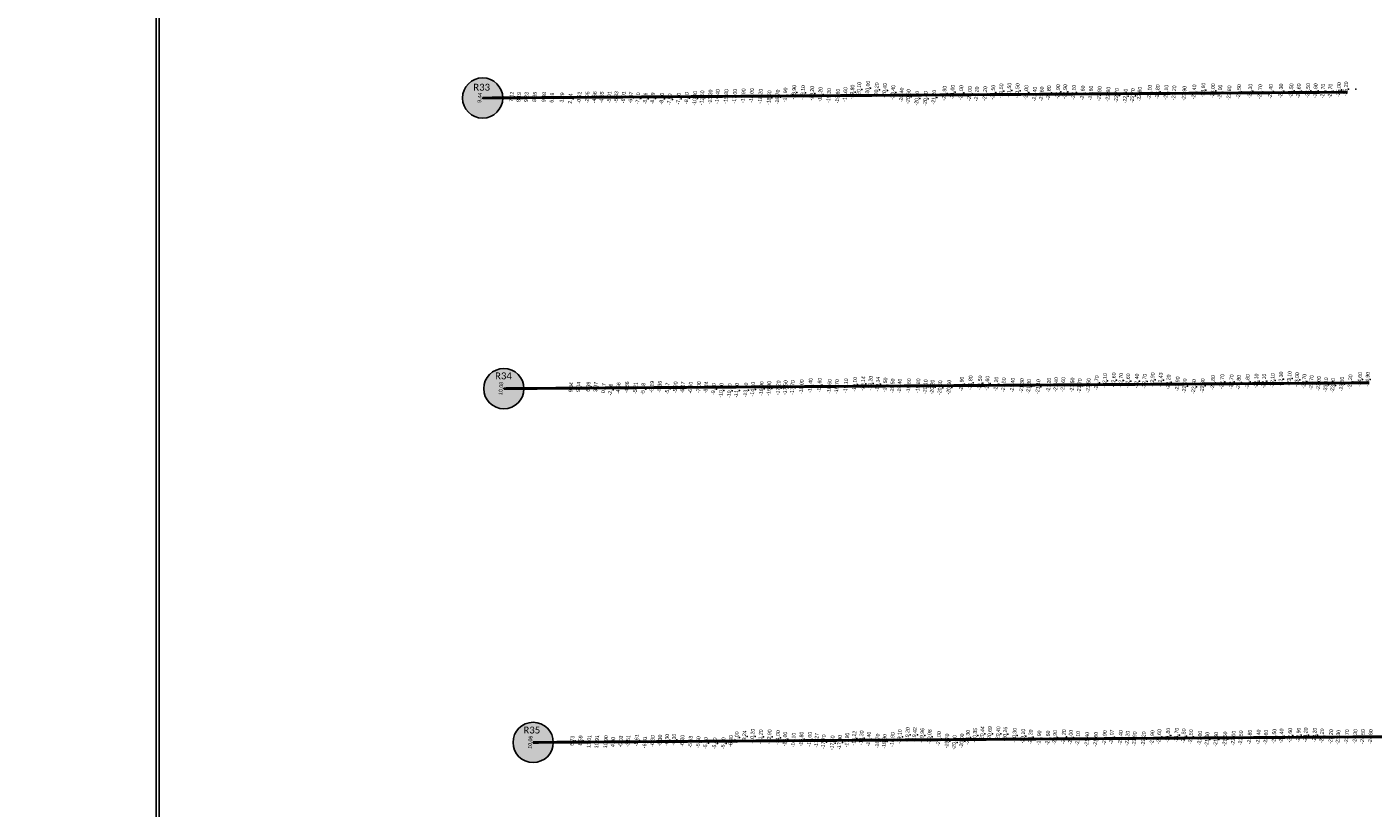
# Model space of a CAD drawing. Header units: feet. Extents: x 850675 to 1077306, y 463961 to 606658.
# Tile 55 of 77: x 943416 to 948095, y 561523 to 564237. Entities that reach past the tile are written whole.
import ezdxf
from ezdxf.enums import TextEntityAlignment as Align

# ---------------------------------------------------------------- set-up
doc = ezdxf.new("R2010")
doc.units = ezdxf.units.FT
doc.header["$MEASUREMENT"] = 0
doc.header["$XCLIPFRAME"] = 0
doc.header["$PDSIZE"] = 100
for name, color, linetype in [('Circle', 253, 'Continuous'), ('ELEV8', 7, 'Continuous'), ('Plan', 150, 'Continuous'), ('POINTS8', 7, 'Continuous'), ('Text', 255, 'Continuous')]:
    doc.layers.add(name, color=color, linetype=linetype)
doc.layers.add('MrSID', color=251, linetype='Continuous', transparency=0.2)
doc.styles.add('Legend', font='calibri.ttf')
doc.styles.add('MM-STANDARD', font='txt', dxfattribs={"height": 1})
picture_1 = doc.add_image_def('image8.sid', size_in_pixel=(6313, 6971))
picture_2 = doc.add_image_def('image10.sid', size_in_pixel=(6310, 6968))
picture_3 = doc.add_image_def('image11.jpg', size_in_pixel=(1570, 944))

# ---------------------------------------------------------------- blocks, each defined once
blk = doc.blocks.new('circle-block')
at = {"layer": 'Circle'}
h = blk.add_hatch(color=256, dxfattribs=at)
h.dxf.hatch_style = 1
edge = h.paths.add_edge_path()
edge.add_arc((945749.99, 597641.21), 70, 0, 360)
blk.add_circle((945749.99, 597641.21), 70, dxfattribs=at)

msp = doc.modelspace()

# ---------------------------------------------------------------- linework, layer by layer
at = {"layer": 'Plan', "const_width": 10}
for points in [[(944999.83, 563990.14), (948006.3545, 564010.2691)], [(945073.59, 562980.5), (948082.2057, 563000.6431)], [(945175.46, 561751.32), (948203.5642, 561771.5936)]]:
    msp.add_lwpolyline(points, dxfattribs=at)
at = {"layer": 'POINTS8', "color": 250, "linetype": 'Continuous', "lineweight": 0, "transparency": 33554687}
for p in [(945110.431, 563994.054, 7.115), (945135.999, 563992.754, 8.194), (945162.039, 563993.022, 9.231), (945190.769, 563993.501, 8.845), (945800.74, 563993.15, -13.2), (945825.6, 563994.55, -14.4), (945856.06, 563994.82, -15.8), (945886.1, 563995.75, -17), (945915.79, 563997.34, -17.9), (945944.72, 563998.44, -18), (945975.05, 563995.73, -18.2), (946034.7, 563993.06, -18.7), (946061.21, 564000.11, -18.9), (946091.81, 564009.24, -18.9), (946122.71, 564008.4, -19.1), (946154.33, 564005.79, -19.2), (946183.27, 564002.24, -19.2), (946213.17, 563998.22, -19.3), (946243.5, 563996.17, -19.6), (946269.82, 564001.64, -19.6), (946294.37, 564010.33, -19.8), (946317.89, 564019.65, -20.1), (946348.42, 564024.03, -20), (946378.96, 564017.96, -20.2), (946406.93, 564015.63, -20.4), (946436.09, 564008.97, -20.4), (946465.47, 563999.95, -20.4), (946489.26, 563994.53, -20.6), (946614.51, 564006.16, -20.9), (946642.61, 564009.92, -21), (946672.57, 564008.29, -21), (946702.57, 564005.04, -21), (946726.87, 564003.73, -21.2), (946755.7, 564004.91, -21.2), (946783.69, 564009.58, -21.5), (946811.81, 564014.45, -21.5), (946839.76, 564016.64, -21.5), (946868.28, 564015.27, -21.5), (946898.97, 564008.84, -21), (946928.54, 564003.01, -21.4), (946952.64, 564003.73, -21.6), (946977.15, 564007.89, -21.8), (947009.35, 564011.54, -21.9), (947033.85, 564011.71, -21.9), (947064.21, 564009.56, -22.1), (947095.15, 564007.15, -22.6), (947123.21, 564006.79, -22.6), (947153.29, 564004.94, -22.9), (947183.74, 564002.79, -22.9), (947213.17, 563998.53, -22.7), (947243.77, 563996.25, -22.6), (947268.81, 563997.66, -22.7), (947292.72, 564003.04, -22.8), (947327.39, 564009.5, -23.1), (947355.46, 564011.28, -23.8), (947385.25, 564009.77, -23.1), (947412.89, 564007.64, -23.2), (947448.48, 564005.84, -22.9), (947482.45, 564010.86, -23.4), (947513.93, 564017.15, -23.6), (947547.95, 564014.9, -23), (947572.84, 564010.29, -23), (947604.27, 564007.6, -22.8), (947638.16, 564011.58, -23.5), (947677.37, 564013.49, -24.3), (947711.75, 564011.79, -24.7), (947748.55, 564012.44, -24.4), (947784.41, 564014, -24.3), (947820.27, 564014.85, -24.5), (947845.98, 564014.31, -24.6), (947878.27, 564015.62, -24.5), (947904.13, 564015.05, -24.6), (947930.42, 564013.55, -24.7), (947955.86, 564013.73, -24.7), (947985.58, 564018.67, -25), (948010.1, 564021.25, -25.2), (948035.45, 564020.66, -25.2), (944999.83, 563990.14, 9.44), (945223.33, 563992.403, 9.479), (945251.033, 563990.525, 6.49), (945285.998, 563991.173, 3.286), (945314.995, 563987.083, 2.738), (945345.834, 563990.743, -0.522), (945373.394, 563991.769, -2.949), (945398.66, 563992.116, -4.661), (945423.573, 563991.446, -4.649), (945449.862, 563991.68, -5.011), (945474.053, 563992.495, -5.334), (945499.3913, 563991.7966, -6.0125), (945524.6863, 563991.0491, -6.6679), (945549.831, 563988.2283, -7.3977), (945575.1618, 563987.7773, -8.0575), (945600.4694, 563987.9817, -8.1909), (945632.38, 563987.25, -8.1), (945659.84, 563984.49, -7.5), (945690.41, 563987.17, -7.9), (945718.5, 563989.2, -8.6), (945747.23, 563988.3, -10), (945772.19, 563990.23, -11.5), (946005.53, 563990.38, -18.5), (946519.17, 563988.79, -20.5), (946548.93, 563987.75, -20.8), (946578.11, 563992.24, -21.2), (947203.13, 563010.29, -22.6), (947337.85, 563010.59, -22.9), (947366.0198, 563010.3385, -22.4288), (947784.26, 563013.41, -22.3), (947813.68, 563015.65, -23.1), (947840.18, 563011.01, -23), (948058.68, 563011.84, -24.6), (948085.51, 563012.12, -24.9), (945073.59, 562980.5, 10.08), (945317.001, 562984.33, 9.344), (945343.085, 562985.65, 9.04), (945377.344, 562986.479, 6.386), (945402.936, 562985.443, 3.974), (945430.392, 562981.384, 0.172), (945454.13, 562976.507, -2.363), (945481.724, 562981.201, -4.564), (945510.647, 562984.198, -4.863), (945540.765, 562981.645, -5.212), (945567.621, 562979.084, -5.184), (945597.835, 562986.296, -5.186), (945624.9679, 562986.2787, -5.3622), (945651.928, 562980.2702, -5.467), (945679.7725, 562984.0342, -5.9049), (945705.0273, 562983.6918, -6.1677), (945732.13, 562983.08, -6.3), (945760.97, 562984.61, -7), (945786.1207, 562983.8244, -8.2394), (945812.7, 562978.29, -9.5), (945838.79, 562973.93, -10.1), (945867.47, 562972.64, -10.9), (945892.46, 562973.95, -11.9), (945924.1, 562975.08, -13.4), (945948.6, 562977.91, -14.6), (945978.78, 562979.59, -16), (946005.06, 562980.85, -16.9), (946037.3, 562982.46, -17.2), (946061.67, 562983.44, -17.5), (946086.75, 562983.61, -17.7), (946118.22, 562986.25, -18), (946148.79, 562991.13, -18.4), (946180.51, 562992.09, -18.6), (946215.02, 562987.55, -18.6), (946240.7, 562986.77, -18.7), (946272.09, 562989.65, -19.1), (946303.06, 562994.82, -19.1), (946331.5636, 562997.2494, -19.1434), (946357.5805, 562998.561, -19.1976), (946382.9166, 562995.4121, -19.3449), (946408.82, 562992.56, -19.5), (946434.01, 562989.15, -19.5), (946458.78, 562988.9, -19.4), (946490.83, 562989.98, -19.6), (946523.14, 562989.68, -19.8), (946548.57, 562986.57, -20.1), (946572.56, 562985.43, -20.2), (946599.35, 562982.96, -20.6), (946630.58, 562984.68, -20.6), (946674.44, 562995.88, -20.9), (946705.02, 563000.38, -21.8), (946738.09, 562999.81, -21.5), (946763.58, 562998.76, -21.6), (946794.55, 562995.87, -21.2), (946820.56, 562993.29, -21.5), (946851.73, 562992.2, -21.4), (946883.54, 562990.29, -21.3), (946908.2, 562987.53, -21.3), (946940.22, 562986.88, -21.1), (946977.74, 562992.21, -21.2), (947002.4, 562994.03, -21.4), (947027.16, 562994.46, -21.6), (947059.07, 562992.64, -21.5), (947084.53, 562989.82, -21.7), (947115.15, 562991.16, -21.5), (947143.57, 563000.06, -21.7), (947172.11, 563008.12, -22.1), (947228.05, 563008.8, -22.7), (947252.48, 563006.95, -22.6), (947283.15, 563006.41, -22.4), (947310.01, 563005.74, -22.7), (947393.14, 563003.19, -22.2), (947424.58, 562996.38, -21.9), (947449.51, 562989.38, -22), (947481.6, 562986.95, -22.6), (947511.89, 562990.04, -22.8), (947547.75, 563001.1, -22.8), (947579.68, 563004.63, -22.7), (947612.27, 563003.71, -22.7), (947637.43, 563001.7, -22.8), (947668.18, 563004.64, -21.8), (947698.66, 563006.37, -22.1), (947725.44, 563006.27, -22.1), (947755.1, 563008.26, -22.1), (947865.27, 563005.53, -22.7), (947890.23, 563001.43, -22.7), (947915.71, 562997.86, -23), (947940.53, 562993.13, -23.1), (947964.94, 562991.01, -23), (947995.75, 562995.67, -23.5), (948025.14, 563003.73, -24.3), (945175.46, 561751.32, 10.06), (945321.577, 561756.44, 6.729), (945349.758, 561757.429, 8.59), (945380.08, 561754.224, 11.011), (945407.026, 561752.909, 10.908), (945437.948, 561752.884, 10.899), (945463.196, 561752.114, 4.802), (945489.921, 561754.025, -0.032), (945515.389, 561755.376, -3.513), (945544.718, 561757.983, -5.605), (945573.568, 561751.278, -6.311), (945600.5101, 561755.4213, -6.3), (945626.1839, 561757.2022, -6.3), (945650.2254, 561759.7251, -6.3), (945674.76, 561760.3, -6.3), (945703.65, 561756.4, -6.2), (945732.1446, 561752.9581, -5.8308), (945759.15, 561751.67, -5.6), (945784.91, 561748.28, -5.2), (945816.22, 561747.22, -5.4), (945846.07, 561747.9, -5.9), (945872.38, 561755.39, -6.4), (945892.8, 561768.08, -7), (945919.0708, 561771.9111, -9.2425), (945947.46, 561772.4, -10.2), (945975.97, 561770.44, -11.2), (946006.19, 561770.45, -12.9), (946035.6, 561767.51, -14), (946060.47, 561762.35, -15), (946089.75, 561758.72, -16.1), (946117.21, 561762.47, -16.8), (946146.48, 561762, -17), (946170.3569, 561757.7272, -17.2703), (946194.7, 561752.78, -17.7), (946225.06, 561749.27, -17.5), (946250.53, 561751.11, -17.8), (946276.16, 561758.96, -17.9), (946301.0561, 561765.5503, -18.2229), (946326.16, 561766.57, -18.3), (946351.32, 561762.55, -18.4), (946381.87, 561755.78, -18.7), (946406.21, 561754.51, -18.9), (946433.97, 561760.88, -18.9), (946458.85, 561770.62, -19.1), (946486.03, 561777.99, -19.2), (946511.0197, 561778.1113, -19.4158), (946536.8938, 561775.0895, -19.9554), (946562.6698, 561770.5276, -20.0817), (946595.18, 561764.02, -20), (946623.6, 561755.78, -19.7), (946649.09, 561750.97, -20), (946675.13, 561755.95, -20), (946695.72, 561768.42, -20.3), (946720.8163, 561775.404, -20.3548), (946746.0797, 561781.2373, -20.4438), (946772.126, 561781.6771, -20.6927), (946801.32, 561781.06, -20.4), (946825.5336, 561779.6204, -20.2587), (946858.31, 561775.31, -20.3), (946887.81, 561772.55, -20.1), (946913.76, 561769.89, -20.2), (946943.88, 561766.34, -19.9), (946974.47, 561766.14, -20.6), (946998.53, 561768.04, -20.9), (947029.26, 561770.59, -21.2), (947053.27, 561768.76, -21), (947078.5, 561764.91, -21.1), (947110.24, 561761.71, -21.4), (947140.62, 561761.77, -21.6), (947171.67, 561767.22, -21.9), (947196.0258, 561769.7768, -22.066), (947226.72, 561767.62, -22.4), (947250.74, 561765.36, -22.2), (947275.34, 561763.29, -21.9), (947306.98, 561763.16, -22.2), (947336.95, 561767.43, -21.9), (947360.9, 561771.18, -21.6), (947391.56, 561775.77, -21.8), (947421.74, 561776.14, -21.7), (947446.02, 561773.55, -21.5), (947471.14, 561770.41, -21.5), (947502.49, 561765.72, -21), (947527.76, 561761.7, -21), (947558.35, 561761.52, -21.5), (947589.92, 561762.95, -21.5), (947619.2, 561765.56, -22), (947644.88, 561766.64, -22.5), (947675.67, 561769.35, -22.8), (947705.92, 561769.73, -22.4), (947731.99, 561768.96, -22.6), (947761.08, 561772.24, -22.5), (947785.73, 561773.38, -22.4), (947815.89, 561775.47, -22.6), (947845.51, 561776.47, -22.9), (947870.33, 561776.88, -23.2), (947901.42, 561776.23, -23.2), (947926.94, 561773.49, -23.2), (947958.35, 561770.92, -23.2), (947983.42, 561768.58, -23.3), (948013.26, 561770.52, -23.7), (948042.55, 561771.7, -24.3), (948068.75, 561771.25, -24.5)]:
    msp.add_point(p, dxfattribs=at)

# ---------------------------------------------------------------- block references
at = {"layer": 'Circle'}
for p in [(-750.16, -33651.07), (-676.4, -34660.71), (-574.53, -35889.89)]:
    msp.add_blockref('circle-block', p, dxfattribs=at)

# ---------------------------------------------------------------- texts
at = {"layer": 'ELEV8', "color": 18, "true_color": 0x000000, "transparency": 33554687, "style": 'MM-STANDARD'}
for s, p in [('-20.10', (946317.89, 564019.65, -20.1)), ('-20.00', (946348.42, 564024.03, -20)), ('-20.20', (946378.96, 564017.96, -20.2)), ('-20.40', (946406.93, 564015.63, -20.4)), ('-21.50', (946811.81, 564014.45, -21.5)), ('-21.50', (946839.76, 564016.64, -21.5)), ('-21.50', (946868.28, 564015.27, -21.5)), ('-23.60', (947513.93, 564017.15, -23.6)), ('-23.00', (947547.95, 564014.9, -23)), ('-24.30', (947784.41, 564014, -24.3)), ('-24.50', (947820.27, 564014.85, -24.5)), ('-24.60', (947845.98, 564014.31, -24.6)), ('-24.50', (947878.27, 564015.62, -24.5)), ('-24.60', (947904.13, 564015.05, -24.6)), ('-25.00', (947985.58, 564018.67, -25)), ('-25.20', (948010.1, 564021.25, -25.2)), ('9.44', (944999.83, 563990.14, 9.44)), ('7.12', (945110.431, 563994.054, 7.115)), ('8.19', (945135.999, 563992.754, 8.194)), ('9.23', (945162.039, 563993.022, 9.231)), ('8.85', (945190.769, 563993.501, 8.845)), ('9.48', (945223.33, 563992.403, 9.479)), ('6.49', (945251.033, 563990.525, 6.49)), ('3.29', (945285.998, 563991.173, 3.286)), ('2.74', (945314.995, 563987.083, 2.738)), ('-0.52', (945345.834, 563990.743, -0.522)), ('-2.95', (945373.394, 563991.769, -2.949)), ('-4.66', (945398.66, 563992.116, -4.661)), ('-4.65', (945423.573, 563991.446, -4.649)), ('-5.01', (945449.862, 563991.68, -5.011)), ('-5.33', (945474.053, 563992.495, -5.334)), ('-6.01', (945499.3913, 563991.7966, -6.0125)), ('-6.67', (945524.6863, 563991.0491, -6.6679)), ('-7.40', (945549.831, 563988.2283, -7.3977)), ('-8.06', (945575.1618, 563987.7773, -8.0575)), ('-8.19', (945600.4694, 563987.9817, -8.1909)), ('-8.10', (945632.38, 563987.25, -8.1)), ('-7.50', (945659.84, 563984.49, -7.5)), ('-7.90', (945690.41, 563987.17, -7.9)), ('-8.60', (945718.5, 563989.2, -8.6)), ('-10.00', (945747.23, 563988.3, -10)), ('-11.50', (945772.19, 563990.23, -11.5)), ('-13.20', (945800.74, 563993.15, -13.2)), ('-14.40', (945825.6, 563994.55, -14.4)), ('-15.80', (945856.06, 563994.82, -15.8)), ('-17.00', (945886.1, 563995.75, -17)), ('-17.90', (945915.79, 563997.34, -17.9)), ('-18.00', (945944.72, 563998.44, -18)), ('-18.20', (945975.05, 563995.73, -18.2)), ('-18.50', (946005.53, 563990.38, -18.5)), ('-18.70', (946034.7, 563993.06, -18.7)), ('-18.90', (946061.21, 564000.11, -18.9)), ('-18.90', (946091.81, 564009.24, -18.9)), ('-19.10', (946122.71, 564008.4, -19.1)), ('-19.20', (946154.33, 564005.79, -19.2)), ('-19.20', (946183.27, 564002.24, -19.2)), ('-19.30', (946213.17, 563998.22, -19.3)), ('-19.60', (946243.5, 563996.17, -19.6)), ('-19.60', (946269.82, 564001.64, -19.6)), ('-19.80', (946294.37, 564010.33, -19.8)), ('-20.40', (946436.09, 564008.97, -20.4)), ('-20.40', (946465.47, 563999.95, -20.4)), ('-20.60', (946489.26, 563994.53, -20.6)), ('-20.50', (946519.17, 563988.79, -20.5)), ('-20.80', (946548.93, 563987.75, -20.8)), ('-21.20', (946578.11, 563992.24, -21.2)), ('-20.90', (946614.51, 564006.16, -20.9)), ('-21.00', (946642.61, 564009.92, -21)), ('-21.00', (946672.57, 564008.29, -21)), ('-21.00', (946702.57, 564005.04, -21)), ('-21.20', (946726.87, 564003.73, -21.2)), ('-21.20', (946755.7, 564004.91, -21.2)), ('-21.50', (946783.69, 564009.58, -21.5)), ('-21.00', (946898.97, 564008.84, -21)), ('-21.40', (946928.54, 564003.01, -21.4)), ('-21.60', (946952.64, 564003.73, -21.6)), ('-21.80', (946977.15, 564007.89, -21.8)), ('-21.90', (947009.35, 564011.54, -21.9)), ('-21.90', (947033.85, 564011.71, -21.9)), ('-22.10', (947064.21, 564009.56, -22.1)), ('-22.60', (947095.15, 564007.15, -22.6)), ('-22.60', (947123.21, 564006.79, -22.6)), ('-22.90', (947153.29, 564004.94, -22.9)), ('-22.90', (947183.74, 564002.79, -22.9)), ('-22.70', (947213.17, 563998.53, -22.7)), ('-22.60', (947243.77, 563996.25, -22.6)), ('-22.70', (947268.81, 563997.66, -22.7)), ('-22.80', (947292.72, 564003.04, -22.8)), ('-23.10', (947327.39, 564009.5, -23.1)), ('-23.80', (947355.46, 564011.28, -23.8)), ('-23.10', (947385.25, 564009.77, -23.1)), ('-23.20', (947412.89, 564007.64, -23.2)), ('-22.90', (947448.48, 564005.84, -22.9)), ('-23.40', (947482.45, 564010.86, -23.4)), ('-23.00', (947572.84, 564010.29, -23)), ('-22.80', (947604.27, 564007.6, -22.8)), ('-23.50', (947638.16, 564011.58, -23.5)), ('-24.30', (947677.37, 564013.49, -24.3)), ('-24.70', (947711.75, 564011.79, -24.7)), ('-24.40', (947748.55, 564012.44, -24.4)), ('-24.70', (947930.42, 564013.55, -24.7)), ('-24.70', (947955.86, 564013.73, -24.7)), ('-18.00', (946118.22, 562986.25, -18)), ('-18.40', (946148.79, 562991.13, -18.4)), ('-18.60', (946180.51, 562992.09, -18.6)), ('-18.60', (946215.02, 562987.55, -18.6)), ('-18.70', (946240.7, 562986.77, -18.7)), ('-19.10', (946272.09, 562989.65, -19.1)), ('-19.10', (946303.06, 562994.82, -19.1)), ('-19.14', (946331.5636, 562997.2494, -19.1434)), ('-19.20', (946357.5805, 562998.561, -19.1976)), ('-19.34', (946382.9166, 562995.4121, -19.3449)), ('-19.50', (946408.82, 562992.56, -19.5)), ('-19.50', (946434.01, 562989.15, -19.5)), ('-19.40', (946458.78, 562988.9, -19.4)), ('-19.60', (946490.83, 562989.98, -19.6)), ('-19.80', (946523.14, 562989.68, -19.8)), ('-20.10', (946548.57, 562986.57, -20.1)), ('-20.20', (946572.56, 562985.43, -20.2)), ('-20.60', (946630.58, 562984.68, -20.6)), ('-20.90', (946674.44, 562995.88, -20.9)), ('-21.80', (946705.02, 563000.38, -21.8)), ('-21.50', (946738.09, 562999.81, -21.5)), ('-21.60', (946763.58, 562998.76, -21.6)), ('-21.20', (946794.55, 562995.87, -21.2)), ('-21.50', (946820.56, 562993.29, -21.5)), ('-21.40', (946851.73, 562992.2, -21.4)), ('-21.30', (946883.54, 562990.29, -21.3)), ('-21.30', (946908.2, 562987.53, -21.3)), ('-21.10', (946940.22, 562986.88, -21.1)), ('-21.20', (946977.74, 562992.21, -21.2)), ('-21.40', (947002.4, 562994.03, -21.4)), ('-21.60', (947027.16, 562994.46, -21.6)), ('-21.50', (947059.07, 562992.64, -21.5)), ('-21.70', (947084.53, 562989.82, -21.7)), ('-21.50', (947115.15, 562991.16, -21.5)), ('-21.70', (947143.57, 563000.06, -21.7)), ('-22.10', (947172.11, 563008.12, -22.1)), ('-22.60', (947203.13, 563010.29, -22.6)), ('-22.70', (947228.05, 563008.8, -22.7)), ('-22.60', (947252.48, 563006.95, -22.6)), ('-22.40', (947283.15, 563006.41, -22.4)), ('-22.70', (947310.01, 563005.74, -22.7)), ('-22.90', (947337.85, 563010.59, -22.9)), ('-22.43', (947366.0198, 563010.3385, -22.4288)), ('-22.20', (947393.14, 563003.19, -22.2)), ('-21.90', (947424.58, 562996.38, -21.9)), ('-22.00', (947449.51, 562989.38, -22)), ('-22.60', (947481.6, 562986.95, -22.6)), ('-22.80', (947511.89, 562990.04, -22.8)), ('-22.80', (947547.75, 563001.1, -22.8)), ('-22.70', (947579.68, 563004.63, -22.7)), ('-22.70', (947612.27, 563003.71, -22.7)), ('-22.80', (947637.43, 563001.7, -22.8)), ('-21.80', (947668.18, 563004.64, -21.8)), ('-22.10', (947698.66, 563006.37, -22.1)), ('-22.10', (947725.44, 563006.27, -22.1)), ('-22.10', (947755.1, 563008.26, -22.1)), ('-22.30', (947784.26, 563013.41, -22.3)), ('-23.10', (947813.68, 563015.65, -23.1)), ('-23.00', (947840.18, 563011.01, -23)), ('-22.70', (947865.27, 563005.53, -22.7)), ('-22.70', (947890.23, 563001.43, -22.7)), ('-23.00', (947915.71, 562997.86, -23)), ('-23.10', (947940.53, 562993.13, -23.1)), ('-23.00', (947964.94, 562991.01, -23)), ('-23.50', (947995.75, 562995.67, -23.5)), ('-24.30', (948025.14, 563003.73, -24.3)), ('-24.60', (948058.68, 563011.84, -24.6)), ('-24.90', (948085.51, 563012.12, -24.9)), ('10.08', (945073.59, 562980.5, 10.08)), ('9.34', (945317.001, 562984.33, 9.344)), ('9.04', (945343.085, 562985.65, 9.04)), ('6.39', (945377.344, 562986.479, 6.386)), ('3.97', (945402.936, 562985.443, 3.974)), ('0.17', (945430.392, 562981.384, 0.172)), ('-2.36', (945454.13, 562976.507, -2.363)), ('-4.56', (945481.724, 562981.201, -4.564)), ('-4.86', (945510.647, 562984.198, -4.863)), ('-5.21', (945540.765, 562981.645, -5.212)), ('-5.18', (945567.621, 562979.084, -5.184)), ('-5.19', (945597.835, 562986.296, -5.186)), ('-5.36', (945624.9679, 562986.2787, -5.3622)), ('-5.47', (945651.928, 562980.2702, -5.467)), ('-5.90', (945679.7725, 562984.0342, -5.9049)), ('-6.17', (945705.0273, 562983.6918, -6.1677)), ('-6.30', (945732.13, 562983.08, -6.3)), ('-7.00', (945760.97, 562984.61, -7)), ('-8.24', (945786.1207, 562983.8244, -8.2394)), ('-9.50', (945812.7, 562978.29, -9.5)), ('-10.10', (945838.79, 562973.93, -10.1)), ('-10.90', (945867.47, 562972.64, -10.9)), ('-11.90', (945892.46, 562973.95, -11.9)), ('-13.40', (945924.1, 562975.08, -13.4)), ('-14.60', (945948.6, 562977.91, -14.6)), ('-16.00', (945978.78, 562979.59, -16)), ('-16.90', (946005.06, 562980.85, -16.9)), ('-17.20', (946037.3, 562982.46, -17.2)), ('-17.50', (946061.67, 562983.44, -17.5)), ('-17.70', (946086.75, 562983.61, -17.7)), ('-20.60', (946599.35, 562982.96, -20.6)), ('-10.20', (945947.46, 561772.4, -10.2)), ('-11.20', (945975.97, 561770.44, -11.2)), ('-12.90', (946006.19, 561770.45, -12.9)), ('-19.10', (946458.85, 561770.62, -19.1)), ('-19.20', (946486.03, 561777.99, -19.2)), ('-19.42', (946511.0197, 561778.1113, -19.4158)), ('-19.96', (946536.8938, 561775.0895, -19.9554)), ('-20.08', (946562.6698, 561770.5276, -20.0817)), ('-20.30', (946695.72, 561768.42, -20.3)), ('-20.35', (946720.8163, 561775.404, -20.3548)), ('-20.44', (946746.0797, 561781.2373, -20.4438)), ('-20.69', (946772.126, 561781.6771, -20.6927)), ('-20.40', (946801.32, 561781.06, -20.4)), ('-20.26', (946825.5336, 561779.6204, -20.2587)), ('-20.30', (946858.31, 561775.31, -20.3)), ('-20.10', (946887.81, 561772.55, -20.1)), ('-20.20', (946913.76, 561769.89, -20.2)), ('-20.90', (946998.53, 561768.04, -20.9)), ('-21.20', (947029.26, 561770.59, -21.2)), ('-21.00', (947053.27, 561768.76, -21)), ('-22.07', (947196.0258, 561769.7768, -22.066)), ('-21.60', (947360.9, 561771.18, -21.6)), ('-21.80', (947391.56, 561775.77, -21.8)), ('-21.70', (947421.74, 561776.14, -21.7)), ('-21.50', (947446.02, 561773.55, -21.5)), ('-21.50', (947471.14, 561770.41, -21.5)), ('-22.80', (947675.67, 561769.35, -22.8)), ('-22.40', (947705.92, 561769.73, -22.4)), ('-22.60', (947731.99, 561768.96, -22.6)), ('-22.50', (947761.08, 561772.24, -22.5)), ('-22.40', (947785.73, 561773.38, -22.4)), ('-22.60', (947815.89, 561775.47, -22.6)), ('-22.90', (947845.51, 561776.47, -22.9)), ('-23.20', (947870.33, 561776.88, -23.2)), ('-23.20', (947901.42, 561776.23, -23.2)), ('-23.20', (947926.94, 561773.49, -23.2)), ('-23.20', (947958.35, 561770.92, -23.2)), ('-23.30', (947983.42, 561768.58, -23.3)), ('-23.70', (948013.26, 561770.52, -23.7)), ('-24.30', (948042.55, 561771.7, -24.3)), ('-24.50', (948068.75, 561771.25, -24.5)), ('-24.60', (948095.97, 561770.8, -24.6)), ('10.06', (945175.46, 561751.32, 10.06)), ('6.73', (945321.577, 561756.44, 6.729)), ('8.59', (945349.758, 561757.429, 8.59)), ('11.01', (945380.08, 561754.224, 11.011)), ('10.91', (945407.026, 561752.909, 10.908)), ('10.90', (945437.948, 561752.884, 10.899)), ('4.80', (945463.196, 561752.114, 4.802)), ('-0.03', (945489.921, 561754.025, -0.032)), ('-3.51', (945515.389, 561755.376, -3.513)), ('-5.61', (945544.718, 561757.983, -5.605)), ('-6.31', (945573.568, 561751.278, -6.311)), ('-6.30', (945600.5101, 561755.4213, -6.3)), ('-6.30', (945626.1839, 561757.2022, -6.3)), ('-6.30', (945650.2254, 561759.7251, -6.3)), ('-6.30', (945674.76, 561760.3, -6.3)), ('-6.20', (945703.65, 561756.4, -6.2)), ('-5.83', (945732.1446, 561752.9581, -5.8308)), ('-5.60', (945759.15, 561751.67, -5.6)), ('-5.20', (945784.91, 561748.28, -5.2)), ('-5.40', (945816.22, 561747.22, -5.4)), ('-5.90', (945846.07, 561747.9, -5.9)), ('-6.40', (945872.38, 561755.39, -6.4)), ('-7.00', (945892.8, 561768.08, -7)), ('-9.24', (945919.0708, 561771.9111, -9.2425)), ('-14.00', (946035.6, 561767.51, -14)), ('-15.00', (946060.47, 561762.35, -15)), ('-16.10', (946089.75, 561758.72, -16.1)), ('-16.80', (946117.21, 561762.47, -16.8)), ('-17.00', (946146.48, 561762, -17)), ('-17.27', (946170.3569, 561757.7272, -17.2703)), ('-17.70', (946194.7, 561752.78, -17.7)), ('-17.50', (946225.06, 561749.27, -17.5)), ('-17.80', (946250.53, 561751.11, -17.8)), ('-17.90', (946276.16, 561758.96, -17.9)), ('-18.22', (946301.0561, 561765.5503, -18.2229)), ('-18.30', (946326.16, 561766.57, -18.3)), ('-18.40', (946351.32, 561762.55, -18.4)), ('-18.70', (946381.87, 561755.78, -18.7)), ('-18.90', (946406.21, 561754.51, -18.9)), ('-18.90', (946433.97, 561760.88, -18.9)), ('-20.00', (946595.18, 561764.02, -20)), ('-19.70', (946623.6, 561755.78, -19.7)), ('-20.00', (946649.09, 561750.97, -20)), ('-20.00', (946675.13, 561755.95, -20)), ('-19.90', (946943.88, 561766.34, -19.9)), ('-20.60', (946974.47, 561766.14, -20.6)), ('-21.10', (947078.5, 561764.91, -21.1)), ('-21.40', (947110.24, 561761.71, -21.4)), ('-21.60', (947140.62, 561761.77, -21.6)), ('-21.90', (947171.67, 561767.22, -21.9)), ('-22.40', (947226.72, 561767.62, -22.4)), ('-22.20', (947250.74, 561765.36, -22.2)), ('-21.90', (947275.34, 561763.29, -21.9)), ('-22.20', (947306.98, 561763.16, -22.2)), ('-21.90', (947336.95, 561767.43, -21.9)), ('-21.00', (947502.49, 561765.72, -21)), ('-21.00', (947527.76, 561761.7, -21)), ('-21.50', (947558.35, 561761.52, -21.5)), ('-21.50', (947589.92, 561762.95, -21.5)), ('-22.00', (947619.2, 561765.56, -22)), ('-22.50', (947644.88, 561766.64, -22.5))]:
    msp.add_text(s, height=13, rotation=85, dxfattribs=at).set_placement(p, align=Align.BOTTOM_CENTER)
at = {"layer": 'Text', "color": 255, "style": 'Legend'}
for s, p in [('R33', (944996.5117, 564027.5842)), ('R34', (945072.2746, 563024.7134)), ('R35', (945170.8759, 561794.3678))]:
    msp.add_text(s, height=24, dxfattribs=at).set_placement(p, align=Align.MIDDLE_CENTER)

# ---------------------------------------------------------------- pictures from other files: only their frames are drawn
at = {"layer": 'MrSID'}
image = msp.add_image(picture_3, insert=(851552.7296, 463961.3689), size_in_units=(225757.9943, 135742.3864), rotation=0.370518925, dxfattribs=at)
image.dxf.flags = 7
image = msp.add_image(picture_1, insert=(943713.7971, 561212.1411), size_in_units=(20711.9423, 22870.7349), dxfattribs=at)
image.set_boundary_path([(45.7153, -0.5), (1915.534644, 6970.5)])
image = msp.add_image(picture_2, insert=(923173.4221, 561079.8586), size_in_units=(20702.0997, 22860.8924), dxfattribs=at)
image.dxf.flags = 7

doc.saveas('drawing.dxf')
